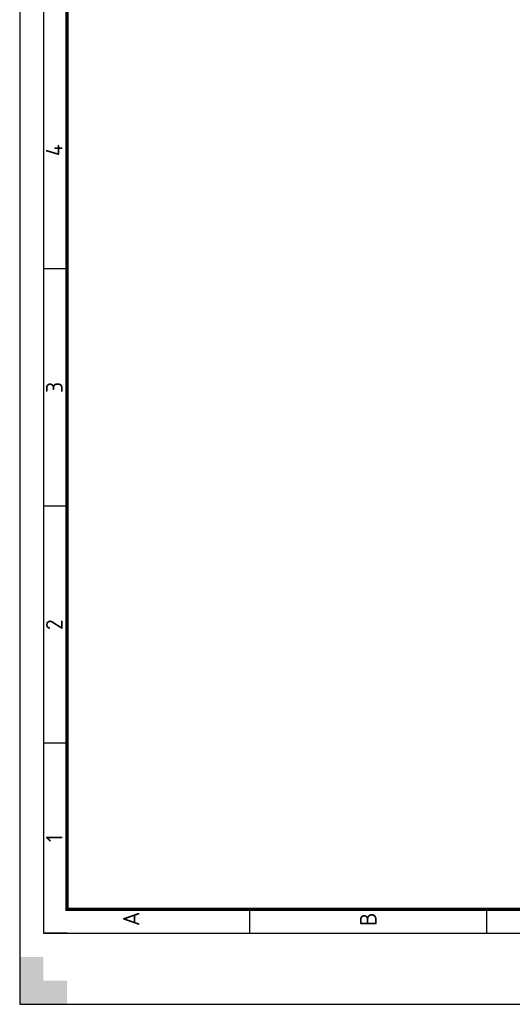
# Paper-space layout 'A3s' of a CAD drawing. Header units: metres. Extents: x 0 to 297, y 0 to 420.
# Tile 1 of 14: x 0 to 104, y 0 to 208. Entities that reach past the tile are written whole.
import ezdxf
from ezdxf.enums import TextEntityAlignment as Align

# ---------------------------------------------------------------- set-up
doc = ezdxf.new("R2010")
doc.units = ezdxf.units.M
for name, color, linetype, lineweight in [('X-XX-AL-TEKENBLAD-KADER-AFSNIJMARKERING-G', 7, 'Continuous', 25), ('X-XX-AL-TEKENBLAD-KADER-G', 7, 'Continuous', 25), ('X-XX-AL-TEKENBLAD-KADER-ROOSTERVERDELING-G', 7, 'Continuous', 25), ('X-XX-AL-TEKENBLAD-KADER-ROOSTERVERDELING-T35', 7, 'Continuous', 35), ('X-XX-AL-TEKENBLAD_KADER-S', 7, 'Continuous', 25)]:
    doc.layers.add(name, color=color, linetype=linetype, lineweight=lineweight)
doc.styles.add('NLCS-ISO', font='NLCS-ISO.ttf')

# ---------------------------------------------------------------- blocks, each defined once
blk = doc.blocks.new('SAL-TEKENBLAD-A3-SO')
at = {"layer": 'X-XX-AL-TEKENBLAD-KADER-AFSNIJMARKERING-G'}
blk.add_hatch(color=256, dxfattribs=at).paths.add_polyline_path([(-10, 287), (-20, 287), (-20, 277), (-15, 277), (-15, 282), (-10, 282)])
at = {"layer": 'X-XX-AL-TEKENBLAD-KADER-G'}
for p, q in [((400, 287), (-20, 287)), ((-20, 287), (-20, -10))]:
    blk.add_line(p, q, dxfattribs=at)
at = {"layer": 'X-XX-AL-TEKENBLAD-KADER-G', "const_width": 0.7}
blk.add_lwpolyline([(0, 0), (390, 0), (390, 277), (0, 277)], close=True, dxfattribs=at)
at = {"layer": 'X-XX-AL-TEKENBLAD-KADER-ROOSTERVERDELING-G'}
for p, q in [((395, 282), (-5, 282)), ((-5, 277), (-5, 282)), ((-5, 282), (-5, -5)), ((35, 277), (35, 282)), ((85, 277), (85, 282)), ((135, 277), (135, 282)), ((-5, 238.5), (0, 238.5)), ((-5, 188.5), (0, 188.5))]:
    blk.add_line(p, q, dxfattribs=at)
at = {"layer": 'X-XX-AL-TEKENBLAD-KADER-ROOSTERVERDELING-T35', "lineweight": 35, "style": 'NLCS-ISO'}
for s, p in [('1', (15, 276.9)), ('2', (60, 276.9)), ('3', (110, 276.9)), ('4', (160, 276.9))]:
    blk.add_text(s, height=3.5, dxfattribs=at).set_placement(p, align=Align.BOTTOM_CENTER)
for s, p in [('A', (-3.5, 263.5)), ('B', (-3.5, 213.5))]:
    blk.add_text(s, height=3.5, dxfattribs=at).set_placement(p, align=Align.MIDDLE_LEFT)

psp = doc.layouts.new('A3s')

# ---------------------------------------------------------------- block references
at = {"layer": 'X-XX-AL-TEKENBLAD_KADER-S', "rotation": 90}
psp.add_blockref('SAL-TEKENBLAD-A3-SO', (287, 20), dxfattribs=at)

doc.saveas('drawing.dxf')
